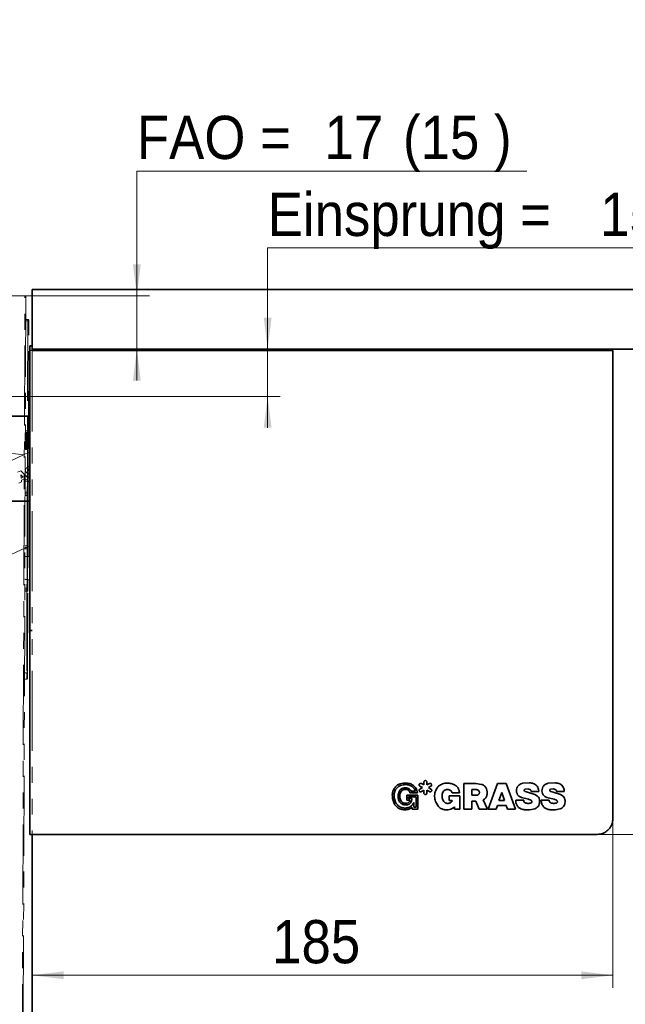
# Model space of a CAD drawing. Header units: millimetres. Extents: x 0 to 594, y 0 to 420.
# Tile 28 of 30: x 474 to 522, y 166 to 245. Entities that reach past the tile are written whole.
import ezdxf

# ---------------------------------------------------------------- set-up
doc = ezdxf.new("R2010")
doc.units = ezdxf.units.MM
doc.linetypes.add('SLD-Durchgehend', pattern=[0])
doc.linetypes.add('SLD-Phantom', pattern=[12.7, 6.35, -1.27, 1.27, -1.27, 1.27, -1.27])
doc.styles.add('SLDTEXTSTYLE1', font='GOTHIC.TTF', dxfattribs={"width": 0.913})
doc.dimstyles.new('SLDDIMSTYLE10', dxfattribs={"dimtxt": 3.439583, "dimasz": 2.5, "dimexe": 0, "dimexo": 0.0625, "dimgap": 0.859896, "dimtad": 1, "dimdec": 0, "dimlfac": 4, "dimrnd": 1e-09, "dimzin": 12, "dimdsep": 46, "dimtxsty": 'SLDTEXTSTYLE1', "dimsah": 1, "dimcen": 0.09, "dimadec": 0, "dimazin": 3, "dimtfac": 1, "dimtofl": 0, "dimtmove": 0, "dimatfit": 3, "dimfxl": 1, "dimfrac": 2, "dimtolj": 1, "dimtzin": 12, "dimarcsym": 0})
doc.dimstyles.new('SLDDIMSTYLE11', dxfattribs={"dimtxt": 3.439583, "dimasz": 2.5, "dimexe": 0, "dimexo": 0.0625, "dimgap": 0.859896, "dimtad": 0, "dimtih": 1, "dimtoh": 1, "dimlfac": 4, "dimrnd": 1e-09, "dimzin": 12, "dimdsep": 46, "dimtxsty": 'SLDTEXTSTYLE1', "dimsah": 1, "dimcen": 0.09, "dimadec": 0, "dimazin": 3, "dimtfac": 1, "dimtmove": 0, "dimatfit": 0, "dimfxl": 1, "dimfrac": 2, "dimtolj": 1, "dimtzin": 12, "dimarcsym": 0})
doc.dimstyles.new('SLDDIMSTYLE6', dxfattribs={"dimtxt": 3.439583, "dimasz": 2.5, "dimexe": 0, "dimexo": 0.0625, "dimgap": 0.859896, "dimtad": 1, "dimlfac": 0.5, "dimrnd": 1e-09, "dimzin": 12, "dimdsep": 46, "dimtxsty": 'SLDTEXTSTYLE1', "dimblk1": 'NONE', "dimsah": 1, "dimcen": 0.09, "dimse2": 1, "dimadec": 0, "dimazin": 3, "dimtfac": 1, "dimtofl": 0, "dimtmove": 0, "dimatfit": 3, "dimldrblk": 'NONE', "dimfxl": 1, "dimfrac": 2, "dimtolj": 1, "dimtzin": 12, "dimarcsym": 0})
doc.dimstyles.new('SLDDIMSTYLE8', dxfattribs={"dimtxt": 3.439583, "dimasz": 2.5, "dimexe": 0, "dimexo": 0.0625, "dimgap": 0.859896, "dimtad": 1, "dimdec": 4, "dimlfac": 4, "dimzin": 12, "dimdsep": 46, "dimtxsty": 'SLDTEXTSTYLE1', "dimsah": 1, "dimcen": 0.09, "dimazin": 3, "dimtfac": 1, "dimtofl": 0, "dimtmove": 0, "dimatfit": 3, "dimfxl": 1, "dimfrac": 2, "dimtolj": 1, "dimtzin": 12, "dimarcsym": 0})
doc.dimstyles.new('SLDDIMSTYLE9', dxfattribs={"dimtxt": 3.439583, "dimasz": 2.5, "dimexe": 0, "dimexo": 0.0625, "dimgap": 0.859896, "dimtad": 0, "dimtih": 1, "dimtoh": 1, "dimdec": 0, "dimlfac": 4, "dimrnd": 1e-09, "dimzin": 12, "dimdsep": 46, "dimtxsty": 'SLDTEXTSTYLE1', "dimsah": 1, "dimcen": 0.09, "dimadec": 0, "dimazin": 3, "dimtfac": 1, "dimtmove": 0, "dimatfit": 0, "dimfxl": 1, "dimfrac": 2, "dimtolj": 1, "dimtzin": 12, "dimarcsym": 0})

# ---------------------------------------------------------------- blocks, each defined once
blk = doc.blocks.new('_D_14')
at = {"color": 150, "linetype": 'SLD-Durchgehend', "lineweight": 0}
for p, q in [((484.201, 273.525), (484.201, 259.182)), ((550.004, 260.182), (484.201, 260.182))]:
    blk.add_line(p, q, dxfattribs=at)
at = {"color": 150, "linetype": 'SLD-Durchgehend', "lineweight": 18}
blk.add_solid([(484.201, 260.182), (486.701, 259.872), (486.701, 260.492)], dxfattribs=at)
at = {"color": 150, "linetype": 'SLD-Durchgehend', "lineweight": 18, "insert": (514.726, 264.576), "char_height": 3.43958, "attachment_point": 1, "style": 'SLDTEXTSTYLE1'}
blk.add_mtext('LWK [Lichte Weite Korpus]', dxfattribs=at)
blk = doc.blocks.new('_None')
blk = doc.blocks.new('_D_31')
at = {"color": 150, "linetype": 'SLD-Durchgehend', "lineweight": 18}
for centre, radius, start, end in [((475.102, 213.118), 62.537, 163, 270), ((427.681, 176.671), 6.11, 100.27537, 153.40547), ((426.798, 177.848), 6.11, 280.27537, 333.40547)]:
    blk.add_arc(centre, radius, start, end, dxfattribs=at)
for points in [[(415.297, 231.402), (414.316, 229.082), (414.912, 228.912)], [(475.102, 150.58), (472.609, 150.94), (472.596, 150.32)]]:
    blk.add_solid(points, dxfattribs=at)
at = {"color": 150, "linetype": 'SLD-Durchgehend', "lineweight": 18, "insert": (425.733, 182.04), "char_height": 3.4396, "attachment_point": 1, "rotation": 306.84042, "style": 'SLDTEXTSTYLE1'}
blk.add_mtext('107°', dxfattribs=at)
blk = doc.blocks.new('_D_32')
at = {"color": 150, "linetype": 'SLD-Durchgehend', "lineweight": 0}
for p, q in [((535.212, 226.447), (493.823, 226.447)), ((493.823, 226.447), (493.823, 218.398)), ((493.823, 218.398), (493.823, 214.644)), ((469.856, 214.644), (494.823, 214.644)), ((493.823, 214.644), (493.823, 212.144))]:
    blk.add_line(p, q, dxfattribs=at)
at = {"color": 150, "linetype": 'SLD-Durchgehend', "lineweight": 18}
for points in [[(493.823, 218.398), (494.133, 220.898), (493.513, 220.898)], [(493.823, 214.644), (493.513, 212.144), (494.133, 212.144)]]:
    blk.add_solid(points, dxfattribs=at)
at = {"color": 150, "linetype": 'SLD-Durchgehend', "lineweight": 18, "attachment_point": 1, "style": 'SLDTEXTSTYLE1'}
for s, insert, char_height in [('Einsprung = ', (493.823, 230.84), 3.43958), ('15', (520.263, 230.84), 3.4396), (' mm', (525.346, 230.84), 3.4396)]:
    blk.add_mtext(s, dxfattribs=dict(at, insert=insert, char_height=char_height))
blk = doc.blocks.new('_D_33')
at = {"color": 150, "linetype": 'SLD-Durchgehend', "lineweight": 0}
for p, q in [((521.277, 181.047), (521.277, 167.588)), ((475.102, 168.588), (521.277, 168.588))]:
    blk.add_line(p, q, dxfattribs=at)
at = {"color": 150, "linetype": 'SLD-Durchgehend', "lineweight": 18}
for points in [[(475.102, 168.588), (477.602, 168.278), (477.602, 168.898)], [(521.277, 168.588), (518.777, 168.898), (518.777, 168.278)]]:
    blk.add_solid(points, dxfattribs=at)
at = {"color": 150, "linetype": 'SLD-Durchgehend', "lineweight": 18, "insert": (494.178, 172.981), "char_height": 3.4396, "attachment_point": 1, "style": 'SLDTEXTSTYLE1'}
blk.add_mtext('185', dxfattribs=at)
blk = doc.blocks.new('_D_34')
at = {"color": 150, "linetype": 'SLD-Durchgehend', "lineweight": 0}
for p, q in [((533.303, 179.798), (533.303, 218.398)), ((520.028, 179.798), (534.303, 179.798))]:
    blk.add_line(p, q, dxfattribs=at)
at = {"color": 150, "linetype": 'SLD-Durchgehend', "lineweight": 18}
for points in [[(533.303, 218.398), (532.993, 215.898), (533.613, 215.898)], [(533.303, 179.798), (533.613, 182.298), (532.993, 182.298)]]:
    blk.add_solid(points, dxfattribs=at)
at = {"color": 150, "linetype": 'SLD-Durchgehend', "lineweight": 18, "insert": (528.91, 194.811), "char_height": 3.4396, "attachment_point": 1, "rotation": 90, "style": 'SLDTEXTSTYLE1'}
blk.add_mtext('155', dxfattribs=at)
blk = doc.blocks.new('_D_36')
at = {"color": 150, "linetype": 'SLD-Durchgehend', "lineweight": 0}
for p, q in [((514.428, 232.569), (483.421, 232.569)), ((483.421, 232.569), (483.421, 222.649)), ((474.514, 222.649), (484.421, 222.649)), ((483.421, 222.649), (483.421, 218.398)), ((483.421, 218.398), (483.421, 215.898))]:
    blk.add_line(p, q, dxfattribs=at)
at = {"color": 150, "linetype": 'SLD-Durchgehend', "lineweight": 18}
for points in [[(483.421, 222.649), (483.731, 225.149), (483.111, 225.149)], [(483.421, 218.398), (483.111, 215.898), (483.731, 215.898)]]:
    blk.add_solid(points, dxfattribs=at)
at = {"color": 150, "linetype": 'SLD-Durchgehend', "lineweight": 18, "char_height": 3.4396, "attachment_point": 1, "style": 'SLDTEXTSTYLE1'}
for s, insert in [(' (15 )', (503.422, 236.962)), ('FAO = ', (483.421, 236.962)), ('17', (498.339, 236.962))]:
    blk.add_mtext(s, dxfattribs=dict(at, insert=insert))

msp = doc.modelspace()

# ---------------------------------------------------------------- linework, layer by layer
at = {"color": 7, "linetype": 'SLD-Phantom', "lineweight": 18}
for p, q in [((474.516096, 222.62739), (469.916123, 222.643449)), ((474.214154, 136.127918), (474.516096, 222.62739)), ((474.590833, 222.552131), (474.289416, 136.202655)), ((475.101923, 223.148118), (562.601921, 223.148118)), ((475.101923, 135.64812), (475.101923, 223.148118)), ((475.101923, 223.148118), (562.601921, 223.148118)), ((475.101923, 135.64812), (475.101923, 223.148118)), ((474.584158, 220.639642), (474.757847, 220.639035)), ((474.758279, 220.762703), (474.584579, 220.760278)), ((474.757847, 220.639035), (474.727304, 211.889088)), ((474.803613, 211.888823), (474.834156, 220.63877)), ((474.901923, 218.660496), (475.101923, 218.660496)), ((474.901923, 196.035494), (474.901923, 218.660496)), ((474.901923, 218.660496), (475.101923, 218.660496)), ((474.901923, 196.035494), (474.901923, 218.660496)), ((474.553193, 211.769059), (474.726873, 211.765423)), ((474.727304, 211.889088), (474.553614, 211.889695)), ((474.578628, 211.768526), (474.573927, 210.421759)), ((474.599687, 210.764527), (474.60319, 211.768012)), ((474.653186, 211.766965), (474.649687, 210.764352)), ((474.677741, 211.639258), (474.673515, 210.428699)), ((474.678185, 211.76644), (474.677741, 211.639258)), ((474.677741, 211.639258), (474.727741, 211.639087)), ((474.727741, 211.639087), (474.723564, 210.442494)), ((474.798758, 210.49812), (474.80274, 211.638823)), ((474.649687, 210.764352), (474.599687, 210.764527)), ((474.649687, 210.764352), (474.648501, 210.424631)), ((474.856636, 210.795774), (474.8562, 210.670776)), ((474.901923, 210.223313), (472.099797, 208.911366)), ((474.413326, 209.994554), (472.693731, 210.203161)), ((474.600338, 210.421668), (474.548491, 210.421848)), ((474.720475, 207.897016), (474.729368, 210.444629)), ((474.763493, 207.896867), (474.772475, 210.470059)), ((474.194231, 208.726087), (473.936856, 208.605585)), ((474.183657, 208.403991), (474.209666, 208.133008)), ((474.375073, 208.210451), (474.183657, 208.403991)), ((474.803257, 208.106785), (474.194231, 208.726087)), ((474.901923, 208.468994), (474.694371, 208.371819)), ((474.896197, 208.86222), (474.901923, 208.864353)), ((474.02251, 207.741241), (474.250242, 207.847865)), ((474.209666, 208.133008), (474.375073, 208.210451)), ((474.235635, 207.967435), (474.49301, 208.087937)), ((474.250242, 207.847865), (474.235635, 207.967435)), ((474.49301, 208.087937), (474.575491, 208.000145)), ((474.720475, 207.897016), (474.539679, 207.897648)), ((474.575491, 208.000145), (474.803257, 208.106785)), ((474.713369, 207.89704), (474.710287, 207.014119)), ((474.901923, 207.896383), (474.763493, 207.896867)), ((474.786596, 207.013852), (474.789678, 207.896774)), ((474.821605, 207.896664), (474.821447, 207.851236)), ((474.828698, 207.85121), (474.821447, 207.851236)), ((474.709846, 206.887787), (474.536146, 206.885361)), ((474.710287, 207.014119), (474.536597, 207.014724)), ((474.535725, 206.764725), (474.709415, 206.76412)), ((474.709415, 206.76412), (474.695452, 202.764144)), ((474.771761, 202.763877), (474.785723, 206.763854)), ((470.798385, 200.84257), (474.901923, 202.763833)), ((474.520889, 202.514752), (474.694579, 202.514145)), ((474.521341, 202.644115), (474.69502, 202.640477)), ((474.695452, 202.764144), (474.521762, 202.764751)), ((474.694579, 202.514145), (474.692488, 201.914895)), ((474.768796, 201.914628), (474.770888, 202.513879)), ((474.518798, 201.915502), (474.699594, 201.914871)), ((474.699594, 201.914871), (474.693109, 200.057277)), ((474.742612, 201.91472), (474.736109, 200.051998)), ((474.901923, 201.914165), (474.742612, 201.91472)), ((474.512447, 200.096312), (474.529854, 200.091438)), ((474.686007, 200.058296), (474.683671, 199.389165)), ((474.75998, 199.388898), (474.762286, 200.049521)), ((474.794206, 200.04725), (474.794174, 200.038235)), ((474.901923, 200.037859), (474.794174, 200.038235)), ((474.862561, 200.045142), (474.901923, 200.045004)), ((474.509108, 199.139773), (474.682798, 199.139166)), ((474.68323, 199.262835), (474.50953, 199.260407)), ((474.683671, 199.389165), (474.509981, 199.389772)), ((474.682798, 199.139166), (474.660109, 192.639206)), ((474.736418, 192.63894), (474.759107, 199.1389)), ((475.101923, 196.035494), (474.901923, 196.035494)), ((474.901923, 196.035494), (474.901923, 195.985494)), ((475.101923, 196.035494), (474.901923, 196.035494)), ((474.901923, 196.035494), (474.901923, 195.985494)), ((475.101923, 195.985494), (474.901923, 195.985494)), ((474.901923, 179.797994), (474.901923, 195.985494)), ((475.101923, 195.985494), (474.901923, 195.985494)), ((474.901923, 179.797994), (474.901923, 195.985494)), ((475.002795, 195.985494), (475.002795, 196.035494)), ((475.002795, 195.985494), (475.002795, 196.035494)), ((475.014423, 195.985494), (475.014423, 196.035494)), ((475.014423, 195.985494), (475.014423, 196.035494)), ((474.484689, 192.144179), (474.658369, 192.140541)), ((474.660109, 192.639206), (474.486419, 192.639812)), ((475.101923, 179.797994), (474.901923, 179.797994)), ((475.101923, 179.797994), (474.901923, 179.797994)), ((475.101923, 179.797994), (474.901923, 179.797994)), ((475.101923, 179.797994), (474.901923, 179.797994))]:
    msp.add_line(p, q, dxfattribs=at)
at = {"color": 7, "linetype": 'SLD-Durchgehend', "lineweight": 35}
for p, q in [((475.101923, 223.148118), (475.101923, 218.39812)), ((475.101923, 223.148118), (557.601926, 223.148118)), ((474.901923, 218.660496), (475.101923, 218.660496)), ((474.901923, 218.297995), (474.901923, 218.660496)), ((474.901923, 179.797994), (474.901923, 218.297995)), ((475.101923, 218.297995), (475.101923, 218.39812)), ((475.101923, 218.39812), (557.601926, 218.39812)), ((518.701923, 218.39787), (475.101923, 218.39787)), ((515.601923, 218.310493), (475.101923, 218.310493)), ((475.101923, 218.297995), (521.276922, 218.297995)), ((515.601923, 218.297995), (515.601923, 218.310493)), ((521.276922, 218.297995), (521.276922, 181.047994)), ((474.800666, 213.058419), (470.205389, 213.062189)), ((465.599866, 206.310277), (474.901923, 206.302642)), ((505.932163, 183.403339), (506.13347, 183.519569)), ((506.13347, 183.519569), (505.932166, 183.635797)), ((506.252457, 183.313419), (506.051171, 183.197211)), ((506.051208, 183.841966), (506.252457, 183.72576)), ((506.252457, 183.72576), (506.252457, 183.958166)), ((506.252457, 183.081029), (506.252457, 183.313419)), ((506.4905, 183.958166), (506.4905, 183.725708)), ((506.4905, 183.725708), (506.691773, 183.841919)), ((506.4905, 183.313429), (506.4905, 183.081029)), ((506.691814, 183.197194), (506.4905, 183.313429)), ((506.810796, 183.635763), (506.609541, 183.519573)), ((506.609541, 183.519573), (506.810841, 183.403338)), ((509.434548, 183.845783), (510.385119, 183.845783)), ((509.434548, 181.798), (509.434548, 183.845783)), ((510.052216, 183.3551), (510.441159, 183.3551)), ((510.052216, 182.906659), (510.052216, 183.3551)), ((510.385119, 183.845783), (510.828407, 183.777534)), ((511.236579, 183.411658), (511.267842, 183.319369)), ((511.36933, 181.798), (512.091652, 183.845783)), ((512.091652, 183.845783), (512.802125, 183.845783)), ((512.802125, 183.845783), (513.524541, 181.798)), ((514.111989, 183.868634), (514.649552, 183.895199)), ((514.535774, 183.409881), (514.297933, 183.390165)), ((516.140816, 183.868634), (516.678379, 183.895199)), ((516.564601, 183.409881), (516.326756, 183.390165)), ((503.889957, 182.251547), (503.754443, 182.647828)), ((503.981653, 182.369896), (503.88502, 182.708401)), ((504.269811, 183.191691), (504.200137, 182.950491)), ((504.200137, 182.950491), (504.200674, 182.691816)), ((504.344854, 182.994533), (504.332609, 182.774778)), ((504.332609, 182.774778), (504.369288, 182.594111)), ((504.406803, 183.168389), (504.344854, 182.994533)), ((504.369288, 182.594111), (504.466134, 182.411999)), ((504.88158, 182.929154), (505.776922, 182.929154)), ((504.88158, 182.506124), (504.88158, 182.929154)), ((505.136783, 182.506124), (504.88158, 182.506124)), ((505.016842, 182.642654), (505.016842, 182.789279)), ((505.016842, 182.789279), (505.635959, 182.789279)), ((505.286024, 182.642654), (505.016842, 182.642654)), ((505.74459, 183.10881), (505.143941, 183.10881)), ((505.584485, 183.234839), (505.235831, 183.234839)), ((505.635959, 182.789279), (505.635959, 181.950414)), ((505.776922, 182.929154), (505.776922, 181.810611)), ((507.762832, 183.147214), (507.715327, 183.00692)), ((508.249489, 182.865792), (509.106741, 182.865792)), ((508.249489, 182.493419), (508.249489, 182.865792)), ((509.086923, 183.096525), (508.494382, 183.09617)), ((509.106741, 182.865792), (509.106741, 181.797994)), ((510.42077, 182.906659), (510.052216, 182.906659)), ((510.969576, 182.54846), (511.307937, 181.798)), ((512.208373, 182.486615), (512.436745, 183.127727)), ((512.436745, 183.127727), (512.664971, 182.486615)), ((513.558959, 182.513496), (514.186748, 182.513496)), ((514.571425, 182.589232), (514.003501, 182.729678)), ((514.313807, 183.206037), (514.490404, 183.1463)), ((514.490404, 183.1463), (515.079905, 182.966569)), ((514.756397, 182.521277), (514.571425, 182.589232)), ((515.377284, 183.21861), (514.776045, 183.21861)), ((515.079905, 182.966569), (515.295179, 182.835251)), ((515.587785, 182.513496), (516.215575, 182.513496)), ((516.600252, 182.589232), (516.032328, 182.729678)), ((516.342633, 183.206037), (516.519231, 183.1463)), ((516.519231, 183.1463), (517.108732, 182.966569)), ((516.785224, 182.521277), (516.600252, 182.589232)), ((517.406107, 183.21861), (516.804867, 183.21861)), ((517.108732, 182.966569), (517.324005, 182.835251)), ((505.312932, 181.923018), (504.986971, 181.778893)), ((505.312932, 181.810611), (505.312932, 181.923018)), ((505.776922, 181.810611), (505.312932, 181.810611)), ((505.448804, 181.950414), (505.448804, 182.344169)), ((505.635959, 181.950414), (505.448804, 181.950414)), ((507.421185, 182.009248), (507.171751, 182.418317)), ((508.505047, 182.493679), (508.249489, 182.493419)), ((508.28739, 182.280309), (508.415223, 182.348126)), ((508.674298, 181.797994), (508.674514, 181.984643)), ((509.106741, 181.797994), (508.674298, 181.797994)), ((510.050462, 181.798), (509.434548, 181.798)), ((510.050793, 182.450063), (510.050462, 181.798)), ((510.379289, 182.450063), (510.050793, 182.450063)), ((510.658101, 181.798), (510.379289, 182.450063)), ((511.307937, 181.798), (510.658101, 181.798)), ((511.997973, 181.798), (511.36933, 181.798)), ((512.091652, 182.084208), (511.997973, 181.798)), ((512.802125, 182.084208), (512.091652, 182.084208)), ((512.664971, 182.486615), (512.208373, 182.486615)), ((512.895805, 181.798), (512.802125, 182.084208)), ((513.524541, 181.798), (512.895805, 181.798)), ((520.026923, 179.797994), (474.901923, 179.797994)), ((475.101923, 140.398118), (475.101923, 179.797994))]:
    msp.add_line(p, q, dxfattribs=at)
at = {"color": 7, "linetype": 'SLD-Durchgehend', "lineweight": 18}
msp.add_line((474.901923, 218.297995), (475.101923, 218.297995), dxfattribs=at)
at = {"color": 7, "linetype": 'SLD-Phantom', "lineweight": 18, "flags": 128}
for points in [[(474.758279, 220.762703), (474.758271, 220.760326), (474.758246, 220.753289), (474.758206, 220.74186), (474.758153, 220.726482), (474.758087, 220.70774), (474.758013, 220.686361), (474.757932, 220.663163), (474.757847, 220.639035)], [(474.757847, 220.639035), (474.772663, 220.638982), (474.786948, 220.638934), (474.800141, 220.638889), (474.811724, 220.638848), (474.821242, 220.638815), (474.828321, 220.638789), (474.832683, 220.638774), (474.834156, 220.63877)], [(474.834156, 220.63877), (474.834189, 220.648266), (474.834221, 220.657396), (474.83425, 220.665812), (474.834276, 220.673192), (474.834297, 220.679245), (474.834313, 220.683742), (474.834323, 220.686513), (474.834326, 220.687448)], [(474.727304, 211.889088), (474.72722, 211.864963), (474.727139, 211.841761), (474.727064, 211.820382), (474.726999, 211.801644), (474.726945, 211.786262), (474.726905, 211.774837), (474.726881, 211.7678), (474.726873, 211.765423)], [(474.727304, 211.889088), (474.74212, 211.889035), (474.756405, 211.888987), (474.769598, 211.888942), (474.781181, 211.888901), (474.790699, 211.888868), (474.797778, 211.888842), (474.80214, 211.888827), (474.803613, 211.888823)], [(474.728181, 211.765404), (474.728179, 211.764823), (474.728043, 211.725693), (474.727895, 211.683239), (474.727741, 211.639087)], [(474.80274, 211.638823), (474.801299, 211.63883), (474.797031, 211.638845), (474.7901, 211.638867), (474.780773, 211.638901), (474.769408, 211.638942), (474.756442, 211.638986), (474.742372, 211.639035), (474.727741, 211.639087)], [(474.80274, 211.638823), (474.802945, 211.697608), (474.803143, 211.754135), (474.803324, 211.806226), (474.803443, 211.840145)], [(474.803443, 211.840145), (474.803446, 211.84108), (474.803456, 211.843848), (474.803471, 211.848348), (474.803493, 211.854401), (474.803518, 211.861777), (474.803548, 211.870193), (474.80358, 211.879327), (474.803613, 211.888823)], [(474.59849, 210.421673), (474.598685, 210.477517), (474.599176, 210.61821), (474.599687, 210.764527)], [(474.649687, 210.764352), (474.654564, 210.764337), (474.659254, 210.764318), (474.663576, 210.764303), (474.667364, 210.764292), (474.670473, 210.764281), (474.672784, 210.764273), (474.674206, 210.764266), (474.674687, 210.764266)], [(474.763493, 207.896867), (474.758681, 207.896884), (474.753647, 207.896901), (474.748419, 207.896919), (474.743028, 207.896938), (474.737506, 207.896957), (474.731885, 207.896977), (474.726197, 207.896996), (474.720475, 207.897016)], [(474.821447, 207.851236), (474.802199, 207.851303), (474.789519, 207.851348)], [(474.871998, 208.203885), (474.897638, 208.199165), (474.901923, 208.19856)], [(474.709846, 206.887787), (474.709838, 206.885412), (474.709814, 206.878373), (474.709774, 206.866945), (474.70972, 206.851566), (474.709655, 206.832826), (474.70958, 206.811446), (474.709499, 206.788247), (474.709415, 206.76412)], [(474.710287, 207.014119), (474.710201, 206.989472), (474.710119, 206.965774), (474.710042, 206.943932), (474.709976, 206.924788), (474.709921, 206.909079), (474.70988, 206.897403), (474.709855, 206.890216), (474.709846, 206.887787)], [(474.710287, 207.014119), (474.725103, 207.014067), (474.739388, 207.014016), (474.752581, 207.013972), (474.764164, 207.013931), (474.773682, 207.013897), (474.780761, 207.013873), (474.785123, 207.013858), (474.786596, 207.013852)], [(474.785723, 206.763854), (474.785756, 206.773351), (474.785788, 206.782482), (474.785818, 206.790897), (474.785843, 206.798275), (474.785864, 206.804329), (474.78588, 206.808827), (474.78589, 206.811597), (474.785893, 206.812532)], [(474.785893, 206.812532), (474.785907, 206.816401), (474.785947, 206.827858), (474.786012, 206.846462), (474.786099, 206.871498), (474.786205, 206.902004), (474.786327, 206.93681), (474.786459, 206.974577), (474.786596, 207.013852)], [(474.785723, 206.763854), (474.78425, 206.763859), (474.779888, 206.763874), (474.772809, 206.763898), (474.763291, 206.763932), (474.751708, 206.763973), (474.738515, 206.764018), (474.72423, 206.764068), (474.709415, 206.76412)], [(474.69502, 202.640477), (474.695012, 202.63805), (474.694987, 202.63086), (474.694946, 202.619187), (474.694891, 202.603476), (474.694824, 202.584331), (474.694748, 202.56249), (474.694665, 202.538791), (474.694579, 202.514145)], [(474.770888, 202.513879), (474.769415, 202.513884), (474.765053, 202.513899), (474.757974, 202.513925), (474.748456, 202.513959), (474.736873, 202.513998), (474.72368, 202.514044), (474.709395, 202.514095), (474.694579, 202.514145)], [(474.695452, 202.764144), (474.695368, 202.740019), (474.695287, 202.716819), (474.695212, 202.695438), (474.695147, 202.676698), (474.695093, 202.661318), (474.695053, 202.649891), (474.695029, 202.642854), (474.69502, 202.640477)], [(474.771761, 202.763877), (474.770287, 202.763883), (474.765926, 202.763898), (474.758847, 202.763924), (474.749329, 202.763955), (474.737746, 202.763996), (474.724553, 202.764043), (474.710268, 202.764093), (474.695452, 202.764144)], [(474.770888, 202.513879), (474.771025, 202.553154), (474.771157, 202.590921), (474.771278, 202.625727), (474.771385, 202.656233), (474.771472, 202.681271), (474.771537, 202.699875), (474.771577, 202.71133), (474.771591, 202.715199)], [(474.771591, 202.715199), (474.771594, 202.716134), (474.771604, 202.718904), (474.771619, 202.723402), (474.77164, 202.729457), (474.771666, 202.736833), (474.771696, 202.745249), (474.771727, 202.754381), (474.771761, 202.763877)], [(474.699594, 201.914871), (474.705315, 201.91485), (474.711003, 201.914831), (474.716624, 201.914811), (474.722146, 201.914792), (474.727537, 201.914774), (474.732765, 201.914755), (474.7378, 201.914736), (474.742612, 201.91472)], [(474.794174, 200.038235), (474.774926, 200.038302), (474.762247, 200.038347)], [(474.68323, 199.262835), (474.683222, 199.260458), (474.683197, 199.253421), (474.683157, 199.241992), (474.683104, 199.226612), (474.683038, 199.207872), (474.682964, 199.186492), (474.682883, 199.163293), (474.682798, 199.139166)], [(474.759107, 199.1389), (474.757634, 199.138905), (474.753272, 199.13892), (474.746193, 199.138944), (474.736675, 199.138978), (474.725092, 199.139019), (474.711899, 199.139065), (474.697614, 199.139114), (474.682798, 199.139166)], [(474.683671, 199.389165), (474.683585, 199.364518), (474.683502, 199.34082), (474.683426, 199.318978), (474.683359, 199.299836), (474.683304, 199.284125), (474.683264, 199.272449), (474.683239, 199.265262), (474.68323, 199.262835)], [(474.75998, 199.388898), (474.758506, 199.388904), (474.754145, 199.388919), (474.747066, 199.388943), (474.737548, 199.388977), (474.725965, 199.389018), (474.712772, 199.389064), (474.698487, 199.389113), (474.683671, 199.389165)], [(474.759107, 199.1389), (474.75914, 199.148397), (474.759172, 199.157528), (474.759201, 199.165945), (474.759227, 199.173321), (474.759248, 199.179375), (474.759264, 199.183873), (474.759274, 199.186643), (474.759277, 199.18758)], [(474.759277, 199.18758), (474.75929, 199.191447), (474.75933, 199.202904), (474.759395, 199.221508), (474.759483, 199.246544), (474.759589, 199.277052), (474.759711, 199.311857), (474.759843, 199.349623), (474.75998, 199.388898)], [(474.660109, 192.639206), (474.65977, 192.541921), (474.659443, 192.448375), (474.659142, 192.362163), (474.658878, 192.286597), (474.658662, 192.224581), (474.658501, 192.178499), (474.658402, 192.150123), (474.658369, 192.140541)], [(474.736418, 192.63894), (474.734945, 192.638945), (474.730583, 192.63896), (474.723504, 192.638984), (474.713986, 192.639018), (474.702403, 192.639059), (474.68921, 192.639104), (474.674925, 192.639155), (474.660109, 192.639206)], [(474.734939, 192.215262), (474.734967, 192.223404), (474.735051, 192.247513), (474.735188, 192.286665), (474.735372, 192.339355), (474.735596, 192.403557), (474.735852, 192.476806), (474.736129, 192.556285), (474.736418, 192.63894)]]:
    msp.add_lwpolyline(points, dxfattribs=at)
at = {"color": 7, "linetype": 'SLD-Durchgehend', "lineweight": 35, "flags": 128}
msp.add_lwpolyline([(519.326043, 218.297995), (519.092103, 218.35944), (518.701923, 218.39787)], dxfattribs=at)
at = {"color": 7, "linetype": 'SLD-Phantom', "lineweight": 18}
for centre, radius, start, end in [((474.515834, 222.552392), 0.075, 359.8, 89.8), ((474.759326, 220.68771), 0.075, 359.8, 90.8), ((474.728443, 211.840405), 0.075, 268.8, 359.8), ((475.141027, 210.797606), 0.284397, 147.21858595, 180.36896501), ((474.585194, 210.666), 0.271048, 313.70565959, 1.00969996), ((474.826387, 208.767732), 0.265798, 171.62100535, 235.21004926), ((474.80162, 208.754769), 0.243739, 124.12888411, 167.75480906), ((475.133509, 208.301998), 0.805007, 110.23341836, 125.60243219), ((474.789091, 208.79254), 0.26865, 244.80596628, 276.33734305), ((474.964862, 208.480016), 0.291328, 201.80156987, 251.41200136), ((474.825099, 208.783073), 0.027412, 175.42782, 231.73944566), ((474.852592, 208.775109), 0.055749, 134.6973049, 169.51068144), ((474.849924, 208.836852), 0.086125, 240.96611765, 270.29121671), ((474.983779, 208.613501), 0.263688, 109.39868926, 130.25650443), ((474.466359, 210.907948), 2.408337, 278.41367261, 280.41965185), ((474.848581, 209.101108), 0.350385, 270.29121672, 278.75662969), ((475.004673, 208.73122), 0.358775, 106.64213145, 114.63885665), ((474.831316, 208.601206), 0.75, 269.8, 275.40194074), ((474.710894, 206.812795), 0.075, 359.8, 90.8), ((474.696591, 202.715461), 0.075, 268.8, 359.8), ((474.866925, 201.295134), 1.25, 254.35619898, 262.00699887), ((474.866925, 201.295134), 1.25, 263.99287802, 269.8), ((474.684277, 199.187841), 0.075, 359.8, 90.8), ((474.659939, 192.215525), 0.075, 268.8, 359.8)]:
    msp.add_arc(centre, radius, start, end, dxfattribs=at)
at = {"color": 7, "linetype": 'SLD-Durchgehend', "lineweight": 35}
msp.add_arc((474.800051, 212.308418), 0.75, 82.19344555, 89.95298074, dxfattribs=at)
at = {"color": 7, "linetype": 'SLD-Phantom', "lineweight": 18}
msp.add_ellipse((474.601211, 210.671666), major_axis=(0.305192, -0.001065), ratio=0.819152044, start_param=4.71238898, end_param=5.148609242, dxfattribs=at)
for points, knots in [([(474.772475, 210.470059), (474.765019, 210.464173), (474.75235, 210.454172), (474.736068, 210.44741), (474.729368, 210.444629)], [0, 0, 0, 0, 0.588552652, 1, 1, 1, 1]), ([(474.693109, 200.057277), (474.701617, 200.056133), (474.716977, 200.054067), (474.730207, 200.052637), (474.736109, 200.051998)], [0, 0, 0, 0, 0.553848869, 1, 1, 1, 1])]:
    msp.add_open_spline(points, degree=3, knots=knots, dxfattribs=at)
at = {"color": 7, "linetype": 'SLD-Durchgehend', "lineweight": 35}
for points, knots in [([(506.252457, 183.958166), (506.253774, 183.97155), (506.256406, 183.99832), (506.276928, 184.033946), (506.307146, 184.061028), (506.344872, 184.076508), (506.385527, 184.078647), (506.424606, 184.067209), (506.457728, 184.043473), (506.481002, 184.010146), (506.489795, 183.97984), (506.490364, 183.962342), (506.4905, 183.958166)], [0, 0, 0, 0, 0.107389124, 0.214780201, 0.322158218, 0.42951773, 0.536863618, 0.644213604, 0.751571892, 0.858940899, 0.966331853, 1, 1, 1, 1]), ([(503.754443, 182.647828), (503.742295, 182.777147), (503.717997, 183.035786), (503.813973, 183.319362), (503.896287, 183.457117), (503.912567, 183.484363)], [0, 0, 0, 0, 0.4451273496, 0.890255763, 1, 1, 1, 1]), ([(503.88502, 182.708401), (503.87625, 182.821896), (503.858853, 183.047017), (503.950714, 183.253209), (503.996263, 183.355449)], [0, 0, 0, 0, 0.504155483, 1, 1, 1, 1]), ([(503.912567, 183.484363), (503.968461, 183.557417), (504.085962, 183.710991), (504.265047, 183.78509), (504.358943, 183.82394)], [0, 0, 0, 0, 0.475690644, 1, 1, 1, 1]), ([(503.996263, 183.355449), (504.056494, 183.434228), (504.16202, 183.572252), (504.315523, 183.651999), (504.381412, 183.68623)], [0, 0, 0, 0, 0.570762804, 1, 1, 1, 1]), ([(504.504022, 183.450925), (504.447169, 183.408714), (504.351301, 183.337536), (504.293382, 183.233877), (504.269811, 183.191691)], [0, 0, 0, 0, 0.593033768, 1, 1, 1, 1]), ([(504.358943, 183.82394), (504.516222, 183.857333), (504.749037, 183.906764), (504.982042, 183.868619), (505.057639, 183.856244)], [0, 0, 0, 0, 0.675556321, 1, 1, 1, 1]), ([(504.381412, 183.68623), (504.521682, 183.721525), (504.730158, 183.773982), (504.941731, 183.747085), (505.01095, 183.738285)], [0, 0, 0, 0, 0.672833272, 1, 1, 1, 1]), ([(504.537378, 183.312426), (504.508614, 183.29283), (504.453431, 183.255235), (504.421899, 183.196506), (504.406803, 183.168389)], [0, 0, 0, 0, 0.521250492, 1, 1, 1, 1]), ([(505.062836, 183.422688), (505.000898, 183.451169), (504.877022, 183.508131), (504.676946, 183.512869), (504.558484, 183.470434), (504.504022, 183.450925)], [0, 0, 0, 0, 0.350758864, 0.701519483, 1, 1, 1, 1]), ([(504.960417, 183.331278), (504.91008, 183.348061), (504.809406, 183.381628), (504.658901, 183.36856), (504.574155, 183.329414), (504.537378, 183.312426)], [0, 0, 0, 0, 0.3614445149, 0.7228875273, 1, 1, 1, 1]), ([(505.143941, 183.10881), (505.132039, 183.1435), (505.108233, 183.212881), (505.038968, 183.288781), (504.98364, 183.318714), (504.960417, 183.331278)], [0, 0, 0, 0, 0.367195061, 0.734391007, 1, 1, 1, 1]), ([(505.01095, 183.738285), (505.09542, 183.710675), (505.264359, 183.655457), (505.470201, 183.474327), (505.546474, 183.314493), (505.584485, 183.234839)], [0, 0, 0, 0, 0.334066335, 0.668131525, 1, 1, 1, 1]), ([(505.057639, 183.856244), (505.151407, 183.827149), (505.338941, 183.76896), (505.56204, 183.569873), (505.700532, 183.339718), (505.731714, 183.176296), (505.74459, 183.10881)], [0, 0, 0, 0, 0.270004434, 0.540008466, 0.810045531, 1, 1, 1, 1]), ([(505.235831, 183.234839), (505.202254, 183.285135), (505.154052, 183.357337), (505.084069, 183.407476), (505.062836, 183.422688)], [0, 0, 0, 0, 0.696595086, 1, 1, 1, 1]), ([(506.051171, 183.197211), (506.038926, 183.191661), (506.014436, 183.180559), (505.973337, 183.180512), (505.934787, 183.193131), (505.902516, 183.218045), (505.880329, 183.252177), (505.870684, 183.291741), (505.874674, 183.3323), (505.891895, 183.369127), (505.913749, 183.391892), (505.928615, 183.401134), (505.932163, 183.403339)], [0, 0, 0, 0, 0.107344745, 0.214695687, 0.322037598, 0.429396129, 0.536768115, 0.644159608, 0.751561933, 0.858961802, 0.96634801, 1, 1, 1, 1]), ([(505.932166, 183.635797), (505.921232, 183.643631), (505.899363, 183.659297), (505.878767, 183.694883), (505.870423, 183.734598), (505.875881, 183.775022), (505.894366, 183.811313), (505.923828, 183.839442), (505.960959, 183.856252), (506.001462, 183.859738), (506.032096, 183.852189), (506.047527, 183.843935), (506.051208, 183.841966)], [0, 0, 0, 0, 0.107379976, 0.214758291, 0.322147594, 0.429546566, 0.536939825, 0.644319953, 0.751682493, 0.859030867, 0.966375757, 1, 1, 1, 1]), ([(506.691773, 183.841919), (506.704021, 183.847471), (506.728514, 183.858574), (506.769618, 183.85862), (506.808175, 183.846003), (506.840448, 183.82108), (506.862645, 183.786947), (506.872285, 183.747375), (506.868297, 183.706812), (506.851074, 183.669979), (506.829215, 183.647212), (506.814345, 183.637969), (506.810796, 183.635763)], [0, 0, 0, 0, 0.1073502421, 0.2146911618, 0.3220430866, 0.4293969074, 0.5367757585, 0.6441631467, 0.7515598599, 0.8589546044, 0.966341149, 1, 1, 1, 1]), ([(506.810841, 183.403338), (506.821775, 183.395505), (506.843643, 183.379842), (506.864233, 183.344257), (506.872574, 183.304548), (506.867119, 183.264129), (506.848636, 183.227843), (506.819177, 183.199717), (506.782049, 183.18291), (506.741551, 183.179425), (506.710922, 183.186975), (506.695494, 183.195226), (506.691814, 183.197194)], [0, 0, 0, 0, 0.107386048, 0.214761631, 0.322151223, 0.429549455, 0.536942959, 0.644323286, 0.751687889, 0.859044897, 0.966384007, 1, 1, 1, 1]), ([(507.171751, 182.418317), (507.137403, 182.544731), (507.068708, 182.797559), (507.132862, 183.191937), (507.271114, 183.465217), (507.384101, 183.593338), (507.411216, 183.624085)], [0, 0, 0, 0, 0.301593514, 0.603187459, 0.904768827, 1, 1, 1, 1]), ([(507.411216, 183.624085), (507.515851, 183.694752), (507.725118, 183.836085), (508.090259, 183.905094), (508.320342, 183.86259), (508.4266, 183.84296)], [0, 0, 0, 0, 0.349882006, 0.699760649, 1, 1, 1, 1]), ([(508.316864, 183.325875), (508.274637, 183.34337), (508.190179, 183.378361), (508.050338, 183.373993), (507.921281, 183.326558), (507.820997, 183.246134), (507.780381, 183.177061), (507.762832, 183.147214)], [0, 0, 0, 0, 0.210051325, 0.420111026, 0.630148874, 0.840189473, 1, 1, 1, 1]), ([(508.494382, 183.09617), (508.481235, 183.133903), (508.454943, 183.209369), (508.385016, 183.284689), (508.333967, 183.31554), (508.316864, 183.325875)], [0, 0, 0, 0, 0.399398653, 0.798787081, 1, 1, 1, 1]), ([(508.4266, 183.84296), (508.514785, 183.81724), (508.691155, 183.765801), (508.902839, 183.583171), (509.047194, 183.353204), (509.074072, 183.179551), (509.086923, 183.096525)], [0, 0, 0, 0, 0.255341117, 0.51068347, 0.766051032, 1, 1, 1, 1]), ([(510.441159, 183.3551), (510.466423, 183.352616), (510.516951, 183.347648), (510.584199, 183.308922), (510.63532, 183.251887), (510.664558, 183.180671), (510.668603, 183.103907), (510.647011, 183.030118), (510.60218, 182.967559), (510.539268, 182.923716), (510.475361, 182.904896), (510.435465, 182.906184), (510.42077, 182.906659)], [0, 0, 0, 0, 0.104339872, 0.208680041, 0.31302616, 0.417386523, 0.521753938, 0.6261201, 0.730481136, 0.834829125, 0.939163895, 1, 1, 1, 1]), ([(510.828407, 183.777534), (510.897257, 183.748021), (511.034958, 183.688995), (511.167748, 183.547346), (511.218984, 183.446343), (511.236579, 183.411658)], [0, 0, 0, 0, 0.396351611, 0.792700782, 1, 1, 1, 1]), ([(511.267842, 183.319369), (511.279905, 183.233407), (511.304032, 183.061484), (511.244959, 182.852251), (511.181531, 182.745783), (511.162178, 182.713298)], [0, 0, 0, 0, 0.409988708, 0.819978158, 1, 1, 1, 1]), ([(513.702785, 182.936488), (513.671614, 183.004837), (513.609273, 183.141534), (513.608944, 183.370687), (513.661294, 183.536302), (513.711847, 183.618001), (513.723233, 183.636401)], [0, 0, 0, 0, 0.303891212, 0.607782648, 0.911666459, 1, 1, 1, 1]), ([(513.723233, 183.636401), (513.770094, 183.686704), (513.863817, 183.787309), (514.010447, 183.849524), (514.094698, 183.86538), (514.111989, 183.868634)], [0, 0, 0, 0, 0.442821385, 0.885646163, 1, 1, 1, 1]), ([(514.231351, 183.339964), (514.228219, 183.332905), (514.221956, 183.318789), (514.221711, 183.295612), (514.227086, 183.281873), (514.229652, 183.275313)], [0, 0, 0, 0, 0.34319161, 0.686365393, 1, 1, 1, 1]), ([(514.297933, 183.390165), (514.28352, 183.38357), (514.257541, 183.371685), (514.239419, 183.349735), (514.231351, 183.339964)], [0, 0, 0, 0, 0.554814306, 1, 1, 1, 1]), ([(514.715941, 183.349199), (514.6798, 183.369088), (514.623017, 183.400337), (514.559034, 183.407337), (514.535774, 183.409881)], [0, 0, 0, 0, 0.636464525, 1, 1, 1, 1]), ([(514.649552, 183.895199), (514.750964, 183.885595), (514.913046, 183.870245), (515.055341, 183.793385), (515.108605, 183.764614)], [0, 0, 0, 0, 0.625679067, 1, 1, 1, 1]), ([(514.776045, 183.21861), (514.775015, 183.236344), (514.772956, 183.271811), (514.749895, 183.317693), (514.72643, 183.339466), (514.715941, 183.349199)], [0, 0, 0, 0, 0.35607946, 0.712150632, 1, 1, 1, 1]), ([(515.108605, 183.764614), (515.160901, 183.723214), (515.265492, 183.640413), (515.358609, 183.45943), (515.383137, 183.312577), (515.378157, 183.232622), (515.377284, 183.21861)], [0, 0, 0, 0, 0.311283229, 0.622569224, 0.933855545, 1, 1, 1, 1]), ([(515.731611, 182.936488), (515.700441, 183.004835), (515.6381, 183.141528), (515.637768, 183.370673), (515.690114, 183.536293), (515.74067, 183.617995), (515.752059, 183.636401)], [0, 0, 0, 0, 0.303881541, 0.607763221, 0.911636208, 1, 1, 1, 1]), ([(515.752059, 183.636401), (515.798922, 183.686705), (515.892647, 183.787311), (516.039276, 183.849526), (516.123526, 183.865381), (516.140816, 183.868634)], [0, 0, 0, 0, 0.442828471, 0.885653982, 1, 1, 1, 1]), ([(516.260174, 183.339964), (516.257044, 183.332906), (516.250784, 183.318789), (516.250533, 183.295612), (516.255908, 183.281873), (516.258475, 183.275313)], [0, 0, 0, 0, 0.343173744, 0.686347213, 1, 1, 1, 1]), ([(516.326756, 183.390165), (516.312345, 183.38357), (516.286368, 183.371682), (516.268243, 183.349735), (516.260174, 183.339964)], [0, 0, 0, 0, 0.554785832, 1, 1, 1, 1]), ([(516.744767, 183.349199), (516.708626, 183.369088), (516.651842, 183.400336), (516.58786, 183.407337), (516.564601, 183.409881)], [0, 0, 0, 0, 0.636482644, 1, 1, 1, 1]), ([(516.678379, 183.895199), (516.779792, 183.885595), (516.941873, 183.870246), (517.084166, 183.793384), (517.137428, 183.764614)], [0, 0, 0, 0, 0.625693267, 1, 1, 1, 1]), ([(516.804867, 183.21861), (516.80384, 183.236343), (516.801784, 183.271811), (516.77872, 183.31769), (516.755256, 183.339465), (516.744767, 183.349199)], [0, 0, 0, 0, 0.356068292, 0.712133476, 1, 1, 1, 1]), ([(517.137428, 183.764614), (517.189724, 183.723215), (517.294315, 183.640417), (517.387429, 183.459436), (517.411969, 183.312581), (517.406981, 183.232625), (517.406107, 183.21861)], [0, 0, 0, 0, 0.3112812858, 0.6225625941, 0.9338406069, 1, 1, 1, 1]), ([(504.200674, 182.691816), (504.223454, 182.600116), (504.253842, 182.477792), (504.322149, 182.373244), (504.339249, 182.347071)], [0, 0, 0, 0, 0.749654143, 1, 1, 1, 1]), ([(504.986688, 182.309358), (505.011107, 182.322262), (505.059947, 182.34807), (505.111574, 182.414714), (505.131959, 182.470978), (505.136231, 182.502101), (505.136783, 182.506124)], [0, 0, 0, 0, 0.317600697, 0.635196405, 0.952839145, 1, 1, 1, 1]), ([(505.220327, 182.347989), (505.246287, 182.412836), (505.28446, 182.508189), (505.285645, 182.610062), (505.286024, 182.642654)], [0, 0, 0, 0, 0.680069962, 1, 1, 1, 1]), ([(506.4905, 183.081029), (506.489182, 183.067644), (506.486548, 183.040875), (506.46603, 183.005245), (506.435808, 182.978167), (506.39808, 182.962685), (506.357425, 182.960547), (506.318346, 182.971987), (506.285227, 182.995724), (506.261951, 183.029048), (506.253166, 183.059355), (506.252594, 183.076852), (506.252457, 183.081029)], [0, 0, 0, 0, 0.107393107, 0.2147835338, 0.3221693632, 0.4295278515, 0.5368823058, 0.6442219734, 0.7515750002, 0.8589433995, 0.9663311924, 1, 1, 1, 1]), ([(507.715327, 183.00692), (507.704711, 182.909322), (507.687751, 182.753387), (507.732666, 182.604189), (507.749469, 182.548373)], [0, 0, 0, 0, 0.625894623, 1, 1, 1, 1]), ([(507.749469, 182.548373), (507.771066, 182.502783), (507.81426, 182.411604), (507.906397, 182.332156), (507.966504, 182.301431), (507.982072, 182.293473)], [0, 0, 0, 0, 0.425616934, 0.851227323, 1, 1, 1, 1]), ([(511.162178, 182.713298), (511.129701, 182.672344), (511.075904, 182.604504), (510.999755, 182.564367), (510.969576, 182.54846)], [0, 0, 0, 0, 0.603681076, 1, 1, 1, 1]), ([(513.783109, 181.944979), (513.729645, 182.007317), (513.622717, 182.131995), (513.559271, 182.339238), (513.559042, 182.46715), (513.558959, 182.513496)], [0, 0, 0, 0, 0.389378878, 0.778756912, 1, 1, 1, 1]), ([(514.003501, 182.729678), (513.933648, 182.760364), (513.819578, 182.810473), (513.735411, 182.901286), (513.702785, 182.936488)], [0, 0, 0, 0, 0.612367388, 1, 1, 1, 1]), ([(514.186748, 182.513496), (514.187979, 182.487915), (514.19044, 182.436753), (514.226094, 182.366993), (514.280974, 182.312789), (514.334436, 182.287179), (514.366202, 182.280522), (514.373132, 182.279069)], [0, 0, 0, 0, 0.233701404, 0.467406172, 0.70110694, 0.934797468, 1, 1, 1, 1]), ([(514.229652, 183.275313), (514.245631, 183.25682), (514.2699, 183.228732), (514.302627, 183.211816), (514.313807, 183.206037)], [0, 0, 0, 0, 0.658402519, 1, 1, 1, 1]), ([(514.8437, 182.42598), (514.835941, 182.442707), (514.820423, 182.47616), (514.78615, 182.506296), (514.763107, 182.517899), (514.756397, 182.521277)], [0, 0, 0, 0, 0.414812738, 0.829622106, 1, 1, 1, 1]), ([(515.295179, 182.835251), (515.33548, 182.782911), (515.416083, 182.678233), (515.457413, 182.511865), (515.453317, 182.411874), (515.451905, 182.377409)], [0, 0, 0, 0, 0.395888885, 0.791773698, 1, 1, 1, 1]), ([(515.811936, 181.944979), (515.758474, 182.007316), (515.651549, 182.131991), (515.588096, 182.339233), (515.587868, 182.467148), (515.587785, 182.513496)], [0, 0, 0, 0, 0.389371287, 0.778744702, 1, 1, 1, 1]), ([(516.032328, 182.729678), (515.962475, 182.760364), (515.848405, 182.810473), (515.764237, 182.901286), (515.731611, 182.936488)], [0, 0, 0, 0, 0.612369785, 1, 1, 1, 1]), ([(516.215575, 182.513496), (516.216806, 182.487916), (516.219269, 182.436757), (516.254912, 182.366994), (516.309794, 182.312795), (516.363256, 182.287179), (516.395025, 182.280522), (516.401959, 182.279069)], [0, 0, 0, 0, 0.233691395, 0.467378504, 0.701077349, 0.934761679, 1, 1, 1, 1]), ([(516.258475, 183.275313), (516.274456, 183.25682), (516.298726, 183.228732), (516.331454, 183.211816), (516.342633, 183.206037)], [0, 0, 0, 0, 0.658408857, 1, 1, 1, 1]), ([(516.872526, 182.42598), (516.864767, 182.442706), (516.84925, 182.47616), (516.814976, 182.506294), (516.791933, 182.517898), (516.785224, 182.521277)], [0, 0, 0, 0, 0.414805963, 0.829615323, 1, 1, 1, 1]), ([(517.324005, 182.835251), (517.364305, 182.782913), (517.444904, 182.678237), (517.486241, 182.51187), (517.482144, 182.411877), (517.480732, 182.377409)], [0, 0, 0, 0, 0.395878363, 0.791756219, 1, 1, 1, 1]), ([(504.14604, 181.947228), (504.072789, 182.012111), (503.971687, 182.101661), (503.907608, 182.219176), (503.889957, 182.251547)], [0, 0, 0, 0, 0.724536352, 1, 1, 1, 1]), ([(504.186775, 182.085849), (504.120021, 182.158698), (504.039948, 182.246084), (503.989967, 182.352237), (503.981653, 182.369896)], [0, 0, 0, 0, 0.833653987, 1, 1, 1, 1]), ([(504.986971, 181.778893), (504.874935, 181.762662), (504.650864, 181.730199), (504.357056, 181.81054), (504.204341, 181.909463), (504.14604, 181.947228)], [0, 0, 0, 0, 0.382043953, 0.764087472, 1, 1, 1, 1]), ([(504.931645, 181.910841), (504.833173, 181.899046), (504.636231, 181.875456), (504.375485, 181.953467), (504.240766, 182.047974), (504.186775, 182.085849)], [0, 0, 0, 0, 0.374702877, 0.749402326, 1, 1, 1, 1]), ([(504.339249, 182.347071), (504.385885, 182.298743), (504.472225, 182.209269), (504.589138, 182.167947), (504.642901, 182.148945)], [0, 0, 0, 0, 0.540141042, 1, 1, 1, 1]), ([(504.466134, 182.411999), (504.494364, 182.382392), (504.545967, 182.328271), (504.615954, 182.302604), (504.647654, 182.290978)], [0, 0, 0, 0, 0.547055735, 1, 1, 1, 1]), ([(504.642901, 182.148945), (504.722372, 182.139783), (504.845254, 182.125616), (504.963504, 182.158733), (505.005279, 182.170433)], [0, 0, 0, 0, 0.64672629, 1, 1, 1, 1]), ([(504.647654, 182.290978), (504.705507, 182.279691), (504.820109, 182.257332), (504.931519, 182.292128), (504.986688, 182.309358)], [0, 0, 0, 0, 0.504818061, 1, 1, 1, 1]), ([(505.448804, 182.344169), (505.415977, 182.275918), (505.350322, 182.139414), (505.167019, 181.979325), (505.012875, 181.934476), (504.931645, 181.910841)], [0, 0, 0, 0, 0.321122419, 0.642247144, 1, 1, 1, 1]), ([(505.005279, 182.170433), (505.051461, 182.193613), (505.136941, 182.236519), (505.194065, 182.312882), (505.220327, 182.347989)], [0, 0, 0, 0, 0.540268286, 1, 1, 1, 1]), ([(507.915464, 181.754939), (507.829201, 181.773269), (507.656676, 181.80993), (507.499369, 181.92525), (507.430512, 181.999228), (507.421185, 182.009248)], [0, 0, 0, 0, 0.463681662, 0.927357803, 1, 1, 1, 1]), ([(508.380965, 181.799097), (508.254566, 181.771519), (508.09995, 181.737785), (507.943936, 181.752292), (507.915464, 181.754939)], [0, 0, 0, 0, 0.8175048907, 1, 1, 1, 1]), ([(507.982072, 182.293473), (508.024672, 182.278583), (508.109873, 182.248802), (508.217191, 182.257533), (508.273568, 182.275824), (508.28739, 182.280309)], [0, 0, 0, 0, 0.430136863, 0.860286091, 1, 1, 1, 1]), ([(508.674514, 181.984643), (508.618521, 181.933501), (508.531123, 181.853675), (508.420659, 181.813524), (508.380965, 181.799097)], [0, 0, 0, 0, 0.640666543, 1, 1, 1, 1]), ([(508.415223, 182.348126), (508.434157, 182.364914), (508.472026, 182.398489), (508.497013, 182.453316), (508.503478, 182.485797), (508.505047, 182.493679)], [0, 0, 0, 0, 0.430963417, 0.86191291, 1, 1, 1, 1]), ([(514.26312, 181.760315), (514.161898, 181.777192), (513.98842, 181.806118), (513.843479, 181.904148), (513.783109, 181.944979)], [0, 0, 0, 0, 0.583488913, 1, 1, 1, 1]), ([(515.066181, 181.840249), (514.885452, 181.792135), (514.62015, 181.721505), (514.349423, 181.750934), (514.26312, 181.760315)], [0, 0, 0, 0, 0.681219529, 1, 1, 1, 1]), ([(514.373132, 182.279069), (514.471722, 182.267688), (514.595748, 182.25337), (514.71689, 182.27809), (514.741735, 182.28316)], [0, 0, 0, 0, 0.794914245, 1, 1, 1, 1]), ([(514.741735, 182.28316), (514.755496, 182.287206), (514.783018, 182.295299), (514.816305, 182.32391), (514.838519, 182.360932), (514.846317, 182.396926), (514.844369, 182.418544), (514.8437, 182.42598)], [0, 0, 0, 0, 0.22101046, 0.442037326, 0.663062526, 0.884101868, 1, 1, 1, 1]), ([(515.451905, 182.377409), (515.445299, 182.313213), (515.432087, 182.18482), (515.332676, 182.015223), (515.204114, 181.89794), (515.105548, 181.856715), (515.066181, 181.840249)], [0, 0, 0, 0, 0.272856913, 0.545712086, 0.818560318, 1, 1, 1, 1]), ([(516.291943, 181.760315), (516.190721, 181.777193), (516.017246, 181.806119), (515.872305, 181.904149), (515.811936, 181.944979)], [0, 0, 0, 0, 0.583496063, 1, 1, 1, 1]), ([(517.095004, 181.840249), (516.91427, 181.792134), (516.648968, 181.721505), (516.378241, 181.750934), (516.291943, 181.760315)], [0, 0, 0, 0, 0.6812379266, 1, 1, 1, 1]), ([(516.401959, 182.279069), (516.500551, 182.267687), (516.624576, 182.253369), (516.745717, 182.278091), (516.770557, 182.28316)], [0, 0, 0, 0, 0.794942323, 1, 1, 1, 1]), ([(516.770557, 182.28316), (516.78432, 182.287206), (516.811844, 182.295298), (516.845132, 182.323912), (516.867345, 182.360935), (516.875143, 182.396928), (516.873196, 182.418545), (516.872526, 182.42598)], [0, 0, 0, 0, 0.221029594, 0.442058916, 0.663086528, 0.884122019, 1, 1, 1, 1]), ([(517.480732, 182.377409), (517.474125, 182.313214), (517.460913, 182.184824), (517.361505, 182.015228), (517.232944, 181.897943), (517.134375, 181.856716), (517.095004, 181.840249)], [0, 0, 0, 0, 0.272848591, 0.545695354, 0.818540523, 1, 1, 1, 1]), ([(520.026923, 179.797994), (520.167453, 179.811812), (520.448513, 179.839448), (520.823106, 180.05496), (521.105798, 180.372144), (521.255586, 180.723609), (521.270861, 180.955845), (521.276922, 181.047994)], [0, 0, 0, 0, 0.214693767, 0.429387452, 0.644081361, 0.858775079, 1, 1, 1, 1])]:
    msp.add_open_spline(points, degree=3, knots=knots, dxfattribs=at)

# ---------------------------------------------------------------- dimensions: what is measured, and where the dimension line sits
at = {"color": 150, "linetype": 'SLD-Durchgehend', "lineweight": 18}
for base, p1, p2, dimstyle, picture, middle in [((484.200722, 260.181994), (550.003629, 325.911619), (484.200722, 273.525524), 'SLDDIMSTYLE6', '_D_14', (543.331694, 260.181994)), ((521.276923, 168.5878), (475.101923, 180.273119), (521.276923, 181.047994), 'SLDDIMSTYLE10', '_D_33', (497.990421, 168.5878))]:
    dim = msp.add_linear_dim(base=base, p1=p1, p2=p2, dimstyle=dimstyle, dxfattribs=at)
    dim.commit()
    dim.dimension.update_dxf_attribs({"geometry": picture, "text_midpoint": middle, "dimtype": 160})
dim = msp.add_angular_dim_2l(base=(424.017041, 181.56075), line1=((469.948482, 214.693399), (387.22812, 239.983551)), line2=((475.101923, 180.273119), (475.101923, 135.648119)), text='(<>)', dimstyle='SLDDIMSTYLE8', dxfattribs=at)
dim.commit()
dim.dimension.update_dxf_attribs({"geometry": '_D_31', "text_midpoint": (425.052637, 175.621085), "dimtype": 162})
for base, p1, p2, text, dimstyle, picture, middle in [((483.420995, 218.398119), (474.513453, 222.648682), (475.101923, 218.398119), 'FAO = <> (15 )', 'SLDDIMSTYLE11', '_D_36', (483.420995, 235.301487)), ((493.82268, 214.643604), (475.101923, 218.398119), (469.854831, 214.643604), 'Einsprung = <> mm', 'SLDDIMSTYLE9', '_D_32', (493.82268, 229.179368))]:
    dim = msp.add_linear_dim(base=base, p1=p1, p2=p2, angle=90, text=text, dimstyle=dimstyle, dxfattribs=at)
    dim.commit()
    dim.dimension.update_dxf_attribs({"geometry": picture, "text_midpoint": middle, "dimtype": 160})
dim = msp.add_linear_dim(base=(533.303494, 218.398119), p1=(520.026923, 179.797994), p2=(557.601923, 218.398119), angle=90, dimstyle='SLDDIMSTYLE10', dxfattribs=at)
dim.commit()
dim.dimension.update_dxf_attribs({"geometry": '_D_34', "text_midpoint": (533.303494, 198.623161), "dimtype": 160})

doc.saveas('drawing.dxf')
